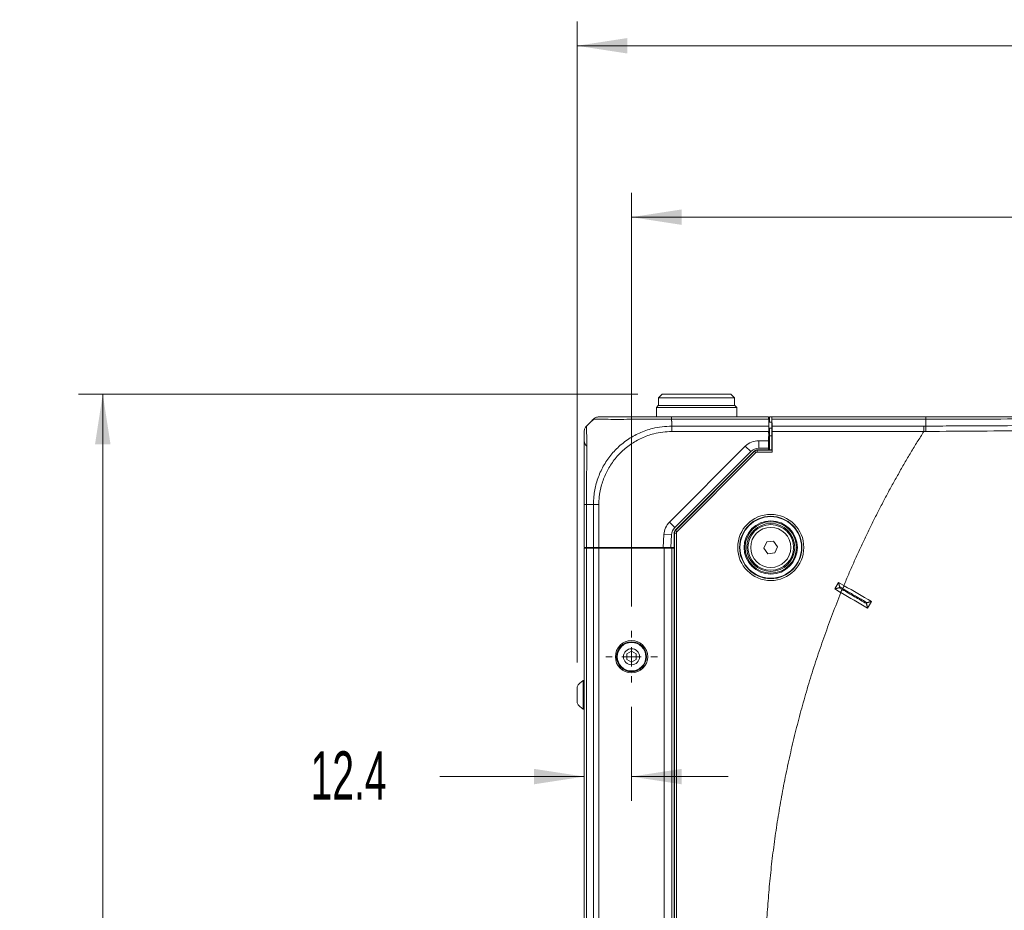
# Model space of a CAD drawing. Header units: millimetres. Extents: x 0 to 1118, y 0 to 864.
# Tile 250 of 256: x 425 to 490, y 425 to 483. Entities that reach past the tile are written whole.
import ezdxf

# ---------------------------------------------------------------- set-up
doc = ezdxf.new("R2010")
doc.units = ezdxf.units.MM
doc.styles.add('SLDTEXTSTYLE0', font='TXT', dxfattribs={"width": 0.605})
doc.dimstyles.new('SLDDIMSTYLE0', dxfattribs={"dimtxt": 3.175, "dimasz": 3.302, "dimexe": 0, "dimexo": 0.0625, "dimgap": 0.79375, "dimtad": 0, "dimtih": 1, "dimtoh": 1, "dimdec": 1, "dimlfac": 4, "dimrnd": 1e-09, "dimzin": 12, "dimdsep": 46, "dimtxsty": 'SLDTEXTSTYLE0', "dimsah": 1, "dimcen": 0.09, "dimadec": 0, "dimazin": 3, "dimtfac": 1, "dimtofl": 0, "dimtmove": 0, "dimatfit": 3, "dimfxl": 1, "dimfrac": 2, "dimtolj": 1, "dimtzin": 12, "dimarcsym": 0})
doc.dimstyles.new('SLDDIMSTYLE1', dxfattribs={"dimtxt": 3.175, "dimasz": 3.302, "dimexe": 0, "dimexo": 0.0625, "dimgap": 0.79375, "dimtad": 0, "dimtih": 1, "dimtoh": 1, "dimdec": 1, "dimlfac": 4, "dimrnd": 1e-09, "dimzin": 4, "dimdsep": 46, "dimtxsty": 'SLDTEXTSTYLE0', "dimsah": 1, "dimcen": 0.09, "dimadec": 0, "dimazin": 1, "dimtfac": 1, "dimtofl": 0, "dimtmove": 0, "dimatfit": 3, "dimfxl": 1, "dimfrac": 2, "dimtolj": 1, "dimtzin": 12, "dimarcsym": 0})
doc.dimstyles.new('SLDDIMSTYLE2', dxfattribs={"dimtxt": 3.175, "dimasz": 3.302, "dimexe": 0, "dimexo": 0.0625, "dimgap": 0.79375, "dimtad": 0, "dimtih": 1, "dimtoh": 1, "dimdec": 1, "dimlfac": 4, "dimrnd": 1e-09, "dimzin": 12, "dimdsep": 46, "dimtxsty": 'SLDTEXTSTYLE0', "dimsah": 1, "dimcen": 0.09, "dimadec": 0, "dimazin": 3, "dimtfac": 1, "dimtmove": 0, "dimatfit": 0, "dimfxl": 1, "dimfrac": 2, "dimtolj": 1, "dimtzin": 12, "dimarcsym": 0})

# ---------------------------------------------------------------- blocks, each defined once
blk = doc.blocks.new('_D')
at = {"color": 7, "linetype": 'Continuous', "lineweight": 0}
for p, q in [((465.579, 444.886), (465.579, 472.054)), ((618.122, 444.886), (618.122, 472.054)), ((465.579, 470.454), (536.393, 470.454)), ((618.122, 470.454), (547.307, 470.454))]:
    blk.add_line(p, q, dxfattribs=at)
for points in [[(465.579, 470.454), (468.881, 469.946), (468.881, 470.962)], [(618.122, 470.454), (614.82, 470.962), (614.82, 469.946)]]:
    blk.add_solid(points, dxfattribs=at)
at = {"color": 7, "linetype": 'Continuous', "lineweight": 0, "insert": (536.393, 472.111), "char_height": 3.175, "attachment_point": 1, "style": 'SLDTEXTSTYLE0'}
blk.add_mtext('610.2', dxfattribs=at)
blk = doc.blocks.new('_D_1')
at = {"color": 7, "linetype": 'Continuous', "lineweight": 0}
for p, q in [((462.005, 441.216), (462.005, 483.308)), ((621.695, 441.216), (621.695, 483.308)), ((462.005, 481.708), (536.393, 481.708)), ((621.695, 481.708), (547.307, 481.708))]:
    blk.add_line(p, q, dxfattribs=at)
for points in [[(462.005, 481.708), (465.307, 481.2), (465.307, 482.216)], [(621.695, 481.708), (618.393, 482.216), (618.393, 481.2)]]:
    blk.add_solid(points, dxfattribs=at)
at = {"color": 7, "linetype": 'Continuous', "lineweight": 0, "insert": (536.393, 483.365), "char_height": 3.175, "attachment_point": 1, "style": 'SLDTEXTSTYLE0'}
blk.add_mtext('638.8', dxfattribs=at)
blk = doc.blocks.new('_D_2')
at = {"color": 7, "linetype": 'Continuous', "lineweight": 0}
for p, q in [((466, 458.839), (429.246, 458.839)), ((430.846, 458.839), (430.846, 423.15)), ((430.846, 382.589), (430.846, 418.277)), ((465.738, 382.589), (429.246, 382.589))]:
    blk.add_line(p, q, dxfattribs=at)
for points in [[(430.846, 458.839), (430.338, 455.537), (431.354, 455.537)], [(430.846, 382.589), (431.354, 385.891), (430.338, 385.891)]]:
    blk.add_solid(points, dxfattribs=at)
at = {"color": 7, "linetype": 'Continuous', "lineweight": 0, "insert": (425.389, 422.37), "char_height": 3.175, "attachment_point": 1, "style": 'SLDTEXTSTYLE0'}
blk.add_mtext('305.0', dxfattribs=at)
blk = doc.blocks.new('_D_3')
at = {"color": 7, "linetype": 'Continuous', "lineweight": 0}
for p, q in [((465.579, 438.291), (465.579, 432.117)), ((462.475, 433.717), (452.983, 433.717)), ((465.579, 433.717), (471.929, 433.717))]:
    blk.add_line(p, q, dxfattribs=at)
for points in [[(462.475, 433.717), (459.173, 434.225), (459.173, 433.209)], [(465.579, 433.717), (468.881, 433.209), (468.881, 434.225)]]:
    blk.add_solid(points, dxfattribs=at)
at = {"color": 7, "linetype": 'Continuous', "lineweight": 0, "insert": (444.494, 435.373), "char_height": 3.175, "attachment_point": 1, "style": 'SLDTEXTSTYLE0'}
blk.add_mtext('12.4', dxfattribs=at)
blk = doc.blocks.new('SW_CENTERMARKSYMBOL_1')
at = {"color": 0, "linetype": 'Continuous', "lineweight": 0}
for p, q in [((0, 1.27), (0, 1.6975)), ((-1.27, 0), (-1.6975, 0)), ((0, 0), (-0.635, 0)), ((0, 0), (0, 0.635)), ((0, 0), (0, -0.635)), ((0, 0), (0.635, 0)), ((1.27, 0), (1.6975, 0)), ((0, -1.27), (0, -1.6975))]:
    blk.add_line(p, q, dxfattribs=at)

msp = doc.modelspace()

# ---------------------------------------------------------------- linework, layer by layer
at = {"color": 7, "linetype": 'Continuous', "lineweight": 15}
for p, q in [((467.6003, 458.8386), (467.3503, 458.5886)), ((467.3503, 458.5886), (467.3503, 458.0886)), ((472.3503, 458.5886), (467.3503, 458.5886)), ((467.6003, 458.8386), (472.1003, 458.8386)), ((472.3503, 458.5886), (472.1003, 458.8386)), ((472.3503, 458.0886), (472.3503, 458.5886)), ((467.3378, 458.0886), (467.2128, 457.9636)), ((467.2128, 457.9636), (467.2128, 457.3386)), ((472.4878, 457.9636), (467.2128, 457.9636)), ((467.3378, 458.0886), (472.3628, 458.0886)), ((472.4878, 457.9636), (472.3628, 458.0886)), ((472.4878, 457.3386), (472.4878, 457.9636)), ((468.1998, 457.3386), (474.5703, 457.3386)), ((474.5703, 457.3386), (474.5729, 457.1922)), ((474.6378, 457.3386), (474.7961, 457.3386)), ((474.6378, 457.3386), (474.6378, 456.9886)), ((474.7961, 456.4851), (474.7961, 457.3386)), ((474.7961, 457.3386), (474.8253, 457.3386)), ((474.8253, 457.3386), (484.9099, 457.3386)), ((462.9179, 457.0313), (462.6218, 456.7351)), ((474.5878, 457.1922), (474.5729, 457.1922)), ((474.6027, 457.1922), (474.5878, 457.1922)), ((474.5947, 456.7351), (474.5885, 456.3815)), ((474.6027, 457.1922), (474.5947, 456.7351)), ((474.5991, 456.9886), (474.6393, 456.9886)), ((474.6393, 456.9886), (474.7961, 456.9886)), ((474.8102, 456.7351), (474.8022, 457.1922)), ((474.5779, 455.7761), (474.5885, 456.3815)), ((474.5865, 456.2636), (474.6378, 456.2636)), ((474.5891, 456.2636), (474.5878, 456.3386)), ((474.6378, 456.0886), (474.6378, 456.5886)), ((474.7961, 456.5886), (474.6378, 456.5886)), ((474.6378, 455.1642), (474.6378, 456.0886)), ((474.7997, 456.278), (474.7961, 456.4851)), ((474.7997, 455.1642), (474.7997, 456.278)), ((474.8128, 456.3815), (474.8128, 455.0283)), ((474.5779, 455.7761), (474.5692, 455.2761)), ((474.6378, 455.7636), (474.5777, 455.7636)), ((473.4056, 455.0564), (468.4288, 450.0797)), ((468.4517, 449.8941), (473.6573, 455.0997)), ((473.834, 455.1729), (474.2295, 455.1729)), ((474.5692, 455.2761), (473.9359, 455.2761)), ((474.4345, 455.1648), (474.2765, 455.1724)), ((474.4815, 455.1642), (474.7997, 455.1642)), ((474.5692, 455.2761), (474.5673, 455.1642)), ((474.8106, 455.1533), (474.7997, 455.1642)), ((462.4753, 448.7636), (462.4753, 451.5881)), ((468.2102, 449.5886), (468.167, 448.7636)), ((468.3784, 390.9599), (468.3784, 449.7174)), ((474.28, 448.7192), (474.4642, 449.127)), ((474.4642, 449.127), (474.9094, 449.1714)), ((474.9094, 449.1714), (475.1705, 448.808)), ((462.6217, 448.7636), (462.4753, 448.7636)), ((462.4753, 448.7136), (462.4753, 391.9636)), ((462.6217, 448.7136), (462.4753, 448.7136)), ((462.6003, 448.7136), (462.6003, 448.7636)), ((463.0788, 448.7636), (462.6217, 448.7636)), ((463.0788, 448.7136), (462.6217, 448.7136)), ((463.0011, 448.7136), (463.0003, 448.7636)), ((463.4324, 448.7636), (463.0788, 448.7636)), ((463.4324, 448.7136), (463.0788, 448.7136)), ((467.6663, 448.7636), (463.4324, 448.7636)), ((467.7253, 448.7136), (463.4324, 448.7136)), ((463.4744, 448.7136), (463.4753, 448.7636)), ((463.6253, 448.7136), (463.6253, 448.7636)), ((464.2261, 448.7136), (464.2252, 448.7636)), ((467.0244, 448.7136), (467.0253, 448.7636)), ((467.1878, 448.7136), (467.1878, 448.7636)), ((468.167, 448.7636), (467.6663, 448.7636)), ((467.6878, 448.7636), (467.6878, 448.7136)), ((468.2253, 448.7136), (467.7253, 448.7136)), ((468.3784, 448.7636), (468.167, 448.7636)), ((468.2253, 448.7136), (468.3784, 448.7136)), ((468.2253, 448.7136), (468.2253, 391.9636)), ((468.3784, 448.7136), (468.2253, 448.7136)), ((474.5411, 448.3558), (474.28, 448.7192)), ((474.9863, 448.4002), (474.5411, 448.3558)), ((475.1705, 448.808), (474.9863, 448.4002)), ((478.9248, 446.0385), (479.1757, 446.4709)), ((479.1757, 446.4709), (479.5285, 446.2663)), ((479.3105, 445.8147), (478.9248, 446.0385)), ((479.3364, 445.7997), (479.3105, 445.8147)), ((479.5535, 446.2518), (479.5284, 446.2663)), ((481.0873, 444.784), (481.3382, 445.2165)), ((465.5788, 441.9495), (465.2663, 441.769)), ((465.2663, 441.769), (465.2663, 441.4082)), ((465.8913, 441.769), (465.5788, 441.9495)), ((465.8913, 441.4082), (465.8913, 441.769)), ((465.2663, 441.4082), (465.5788, 441.2278)), ((465.5788, 441.2278), (465.8913, 441.4082)), ((462.4753, 440.0261), (462.4103, 440.0261)), ((462.4103, 440.0261), (462.4103, 439.9551)), ((462.4103, 439.9551), (462.4103, 438.1511)), ((462.0053, 439.6164), (462.0053, 438.5609)), ((462.4103, 438.1511), (462.4753, 438.1511))]:
    msp.add_line(p, q, dxfattribs=at)
at = {"color": 9, "linetype": 'Continuous', "lineweight": 0}
for p, q in [((474.5729, 457.1922), (468.1974, 457.1922)), ((468.2253, 457.0313), (468.2253, 456.7351)), ((468.2253, 456.7351), (474.5947, 456.7351)), ((474.6393, 456.9886), (474.5991, 456.9861)), ((484.9099, 457.1922), (474.8022, 457.1922)), ((474.8102, 456.7351), (484.7787, 456.7351)), ((484.9099, 457.1922), (484.9099, 456.735)), ((474.5885, 456.3815), (468.2258, 456.3815)), ((474.5878, 456.3386), (474.6378, 456.3386)), ((474.5878, 456.2636), (474.5878, 456.3386)), ((474.7997, 456.0886), (474.6378, 456.0886)), ((484.7787, 456.3815), (474.8128, 456.3815)), ((468.0753, 450.4332), (473.052, 455.41)), ((473.052, 455.41), (473.4056, 455.0564)), ((473.9359, 455.7761), (474.5779, 455.7761)), ((473.9359, 455.7761), (473.9359, 455.2761)), ((468.4713, 449.886), (473.6654, 455.0801)), ((473.7538, 454.9917), (468.5597, 449.7976)), ((473.6654, 455.0801), (473.6573, 455.0997)), ((473.7538, 454.9917), (473.6654, 455.0801)), ((473.834, 455.1729), (473.8422, 455.1533)), ((473.8422, 455.0283), (473.8422, 455.1533)), ((473.8422, 455.1533), (474.8106, 455.1533)), ((474.8128, 455.0283), (473.8422, 455.0283)), ((463.0789, 451.5886), (462.6217, 451.5886)), ((462.6217, 451.5885), (462.6217, 448.7636)), ((463.0788, 448.7636), (463.0788, 451.5885)), ((463.4324, 451.5881), (463.4324, 448.7636)), ((468.0753, 450.4332), (468.4288, 450.0797)), ((467.6663, 448.7636), (467.7109, 449.6148)), ((467.7109, 449.6148), (468.2102, 449.5886)), ((468.3981, 449.7092), (468.3784, 449.7174)), ((468.3981, 390.968), (468.3981, 449.7092)), ((468.5231, 449.7092), (468.3981, 449.7092)), ((468.4517, 449.8941), (468.4713, 449.886)), ((468.5597, 449.7976), (468.4713, 449.886)), ((468.5231, 449.7092), (468.5231, 390.968)), ((462.6217, 448.7136), (462.6217, 391.9636)), ((462.7231, 448.7636), (462.7231, 448.7136)), ((463.0788, 448.7136), (463.0788, 391.9636)), ((463.4324, 448.7136), (463.4324, 391.9636)), ((467.7253, 448.7136), (467.7253, 391.9636)), ((479.2543, 446.175), (479.2207, 446.1171)), ((479.2207, 446.1171), (479.4192, 446.002)), ((479.4449, 446.0645), (479.2543, 446.175)), ((479.4192, 446.002), (479.4449, 446.0645))]:
    msp.add_line(p, q, dxfattribs=at)
for radius in [2.1728, 2.0479, 1.3179]:
    msp.add_circle((474.7253, 448.7636), radius, dxfattribs=at)
at = {"color": 7, "linetype": 'Continuous', "lineweight": 15}
for centre, radius in [((474.7253, 448.7636), 2.0221), ((474.7253, 448.7636), 1.75), ((474.7253, 448.7636), 1.6875), ((474.7253, 448.7636), 1.575), ((474.7253, 448.7636), 1.5), ((465.5788, 441.5886), 1.0625), ((465.5788, 441.5886), 0.9838), ((465.5788, 441.5886), 0.9375), ((465.5788, 441.5886), 0.5278)]:
    msp.add_circle(centre, radius, dxfattribs=at)
for centre, radius, start, end in [((462.9753, 455.7761), 0.5, 180, 227.261124), ((473.9359, 454.5261), 0.75, 90, 135), ((468.9592, 449.5494), 0.75, 135, 177), ((462.949, 439.0886), 1.0813, 119.882148, 150.783798), ((462.949, 439.0886), 1.0813, 209.216202, 240.117852)]:
    msp.add_arc(centre, radius, start, end, dxfattribs=at)
at = {"color": 9, "linetype": 'Continuous', "lineweight": 0}
for centre, radius, start, end in [((473.9359, 454.5261), 1.25, 90, 135), ((473.8422, 454.9033), 0.25, 90.003615, 134.996385), ((468.9592, 449.5494), 1.25, 135, 177), ((468.6481, 449.7092), 0.25, 135.003615, 179.996385)]:
    msp.add_arc(centre, radius, start, end, dxfattribs=at)
at = {"color": 7, "linetype": 'Continuous', "lineweight": 15}
for centre, major_axis, ratio, start_param, end_param in [((474.7961, 456.8386), (0, 0.5), 0.0174551, 5.4977871, 6.2831853), ((474.804, 456.3815), (0, 0.5), 0.0174551, 4.712389, 5.4977871), ((473.834, 454.9229), (-0.0957, 0.231), 0.9998216, 5.8905493, 6.6758213), ((474.2295, 455.1721), (0.05, 0), 0.0174551, 0.3490659, 1.5707963), ((474.4815, 455.1651), (0.05, 0), 0.0174551, 3.4906585, 4.712389), ((474.8106, 455.0283), (0, 0.125), 0.0174551, 4.712389, 6.265732), ((468.6285, 449.7173), (0.231, -0.0957), 0.9998216, 2.7489567, 3.5342286)]:
    msp.add_ellipse(centre, major_axis=major_axis, ratio=ratio, start_param=start_param, end_param=end_param, dxfattribs=at)
at = {"color": 9, "linetype": 'Continuous', "lineweight": 0}
for centre, major_axis, start_param, end_param in [((473.8422, 454.9033), (-0.0478, 0.1155), 5.8905493, 6.6758213), ((468.6481, 449.7092), (0.1155, -0.0478), 2.7489567, 3.5342286)]:
    msp.add_ellipse(centre, major_axis=major_axis, ratio=0.9998216, start_param=start_param, end_param=end_param, dxfattribs=at)
at = {"color": 7, "linetype": 'Continuous', "lineweight": 15}
for points in [[(463.0788, 457.1921), (463.1032, 457.214), (463.1521, 457.2577), (463.2399, 457.3031), (463.3341, 457.3331), (463.3996, 457.3368), (463.4324, 457.3386)], [(484.9099, 457.3386), (522.8701, 457.3386), (560.8303, 457.3386), (598.7905, 457.3386)], [(462.6218, 456.7351), (462.5999, 456.7107), (462.5562, 456.6618), (462.5107, 456.5739), (462.4808, 456.4797), (462.4771, 456.4142), (462.4753, 456.3814)], [(479.3363, 445.7997), (479.9198, 445.4612), (480.5037, 445.1225), (481.0873, 444.784)], [(481.3382, 445.2165), (480.7434, 445.5615), (480.1484, 445.9067), (479.5535, 446.2518)]]:
    msp.add_open_spline(points, degree=3, dxfattribs=at)
for points, knots in [([(463.4324, 457.3386), (463.4586, 457.3386), (463.5041, 457.3386), (463.8067, 457.3386), (464.2202, 457.3386), (464.7778, 457.3386), (465.4524, 457.3386), (466.1576, 457.3386), (466.9242, 457.3386), (467.6153, 457.3386), (468.0436, 457.3386), (468.1998, 457.3386)], [0, 0, 0, 0, 0.14765208, 0.25620484, 0.36477639, 0.49958854, 0.60894218, 0.71829183, 0.82774187, 0.93717563, 1, 1, 1, 1]), ([(463.127, 457.2059), (463.0685, 457.1539), (462.8938, 456.9985), (462.7298, 456.8372), (462.6206, 456.7298)], [0, 0, 0, 0, 0.3344671, 1, 1, 1, 1]), ([(462.918, 457.0313), (462.9205, 457.0339), (462.9358, 457.0492), (462.9902, 457.1035), (463.0413, 457.1546), (463.0788, 457.1921)], [0, 0, 0, 0, 0.0512389, 0.3045526, 1, 1, 1, 1]), ([(462.4753, 451.5881), (462.4753, 451.8209), (462.4753, 452.2865), (462.4753, 453.0086), (462.4753, 453.732), (462.4753, 454.4057), (462.4753, 455.0045), (462.4753, 455.5136), (462.4753, 455.9319), (462.4753, 456.2209), (462.4753, 456.3626), (462.4753, 456.3763), (462.4753, 456.3814)], [0, 0, 0, 0, 0.0929147, 0.1858152, 0.2944776, 0.4031621, 0.5002013, 0.6086254, 0.7170441, 0.8255688, 0.9340808, 1, 1, 1, 1]), ([(479.2543, 446.175), (479.2535, 446.1783), (479.2514, 446.1861), (479.2479, 446.1994), (479.2436, 446.2152), (479.2387, 446.2337), (479.2319, 446.2594), (479.2233, 446.2918), (479.2133, 446.3295), (479.2034, 446.3666), (479.1952, 446.3977), (479.1888, 446.4215), (479.1843, 446.4385), (479.1806, 446.4524), (479.1776, 446.4635), (479.1762, 446.4688), (479.1757, 446.4709)], [0, 0, 0, 0, 0.03050713, 0.07212494, 0.12516014, 0.18158213, 0.24989948, 0.37492763, 0.49991659, 0.62495496, 0.74985803, 0.81817201, 0.8747193, 0.9297381, 0.97147696, 1, 1, 1, 1]), ([(479.2207, 446.1171), (479.2174, 446.1162), (479.2097, 446.1142), (479.1964, 446.1107), (479.1805, 446.1064), (479.162, 446.1015), (479.1363, 446.0947), (479.1039, 446.0861), (479.0663, 446.076), (479.0291, 446.0662), (478.9981, 446.0579), (478.9742, 446.0516), (478.9573, 446.0471), (478.9434, 446.0433), (478.9322, 446.0404), (478.9269, 446.039), (478.9248, 446.0385)], [0, 0, 0, 0, 0.0305071, 0.0721249, 0.1251601, 0.1815821, 0.2498995, 0.3749276, 0.4999166, 0.624955, 0.749858, 0.818172, 0.8747193, 0.9297381, 0.971477, 1, 1, 1, 1]), ([(481.0873, 444.784), (481.0869, 444.7855), (481.086, 444.7889), (481.0843, 444.796), (481.082, 444.8052), (481.0789, 444.8174), (481.0749, 444.8331), (481.0689, 444.8568), (481.0609, 444.8877), (481.0514, 444.9247), (481.0418, 444.9623), (481.0334, 444.9946), (481.0268, 445.0202), (481.0213, 445.041), (481.0163, 445.0601), (481.0128, 445.0735), (481.0114, 445.0788)], [0, 0, 0, 0, 0.0201923, 0.0477252, 0.0828154, 0.1253142, 0.1818509, 0.2501803, 0.3750879, 0.5001313, 0.6251252, 0.7501584, 0.8184655, 0.8749021, 0.9509791, 1, 1, 1, 1]), ([(481.3382, 445.2165), (481.3367, 445.2161), (481.3333, 445.2151), (481.3264, 445.2131), (481.3172, 445.2106), (481.3051, 445.2073), (481.2896, 445.203), (481.266, 445.1966), (481.2353, 445.1882), (481.1985, 445.1782), (481.1612, 445.1681), (481.129, 445.1594), (481.1035, 445.1525), (481.0828, 445.1469), (481.0639, 445.1418), (481.0504, 445.1382), (481.0451, 445.1367)], [0, 0, 0, 0, 0.0201995, 0.0477348, 0.0828226, 0.1253122, 0.1818654, 0.2501739, 0.3750777, 0.5001178, 0.6251078, 0.7501376, 0.8184616, 0.8748764, 0.9501346, 1, 1, 1, 1])]:
    msp.add_open_spline(points, degree=3, knots=knots, dxfattribs=at)
at = {"color": 9, "linetype": 'Continuous', "lineweight": 0}
for points in [[(468.1974, 457.1921), (468.1976, 457.214), (468.198, 457.2577), (468.1986, 457.3031), (468.1992, 457.3331), (468.1996, 457.3368), (468.1998, 457.3386)], [(468.2253, 456.7351), (468.2254, 456.7106), (468.2254, 456.6617), (468.2256, 456.5739), (468.2257, 456.4797), (468.2258, 456.4143), (468.2258, 456.3815)], [(484.7787, 456.7351), (484.8224, 456.7351), (484.8662, 456.735), (484.9099, 456.735)], [(462.6217, 451.5885), (462.5999, 451.5885), (462.5562, 451.5884), (462.5107, 451.5883), (462.4808, 451.5882), (462.4771, 451.5881), (462.4753, 451.5881)], [(463.0789, 451.5885), (463.1034, 451.5885), (463.1523, 451.5884), (463.2401, 451.5883), (463.3343, 451.5882), (463.3998, 451.5881), (463.4326, 451.5881)], [(481.0114, 445.0788), (481.0227, 445.0981), (481.0339, 445.1174), (481.0451, 445.1367)]]:
    msp.add_open_spline(points, degree=3, dxfattribs=at)
for points, knots in [([(484.9099, 457.3386), (484.9099, 457.3386), (484.9099, 457.3256), (484.9099, 457.2755), (484.9099, 457.2385), (484.9099, 457.1922)], [0, 0, 0, 0, 0.5, 0.5, 1, 1, 1, 1]), ([(462.6219, 456.7351), (462.6219, 456.7295), (462.622, 456.715), (462.6255, 456.5685), (462.6316, 456.264), (462.6374, 455.8186), (462.6403, 455.2726), (462.6394, 454.6279), (462.6343, 453.9016), (462.6272, 453.1234), (462.622, 452.3423), (462.6218, 451.8415), (462.6217, 451.5885)], [0, 0, 0, 0, 0.0657965, 0.1727607, 0.2828934, 0.389757, 0.4997969, 0.5968708, 0.7039461, 0.8142113, 0.9061257, 1, 1, 1, 1]), ([(463.079, 451.5885), (463.0842, 451.7605), (463.0984, 452.2269), (463.2447, 452.9782), (463.5509, 453.8097), (463.9992, 454.5746), (464.5796, 455.2655), (465.2823, 455.8494), (466.0864, 456.2984), (467.066, 456.6542), (467.7978, 456.7053), (468.2253, 456.7351)], [0, 0, 0, 0, 0.0638835, 0.1732044, 0.2825207, 0.3916675, 0.5008077, 0.61621, 0.7289433, 0.8416757, 1, 1, 1, 1]), ([(468.1974, 457.1921), (468.0297, 457.192), (467.5736, 457.1919), (466.8298, 457.1885), (466.0074, 457.1827), (465.2415, 457.1775), (464.5147, 457.1755), (463.9152, 457.178), (463.4777, 457.1839), (463.2021, 457.1896), (463.1599, 457.1904), (463.142, 457.1908)], [0, 0, 0, 0, 0.067138, 0.1826384, 0.301576, 0.4169571, 0.5357912, 0.6801766, 0.7947563, 0.912682, 1, 1, 1, 1]), ([(468.1974, 457.1921), (468.1982, 457.1788), (468.2008, 457.1346), (468.2073, 457.0827), (468.2188, 457.0429), (468.2237, 457.0336), (468.2251, 457.0317), (468.2254, 457.0314)], [0, 0, 0, 0, 0.2452024, 0.81753525, 0.96068243, 0.99215065, 1, 1, 1, 1]), ([(484.7787, 456.7351), (484.7787, 456.6888), (484.7787, 456.6333), (484.7787, 456.5124), (484.7787, 456.447), (484.7787, 456.3815)], [0, 0, 0, 0, 0.5, 0.5, 1, 1, 1, 1]), ([(598.7905, 457.1922), (594.0079, 457.1925), (589.2252, 457.1928), (579.6609, 457.1931), (574.8791, 457.1932), (567.7091, 457.1933), (565.3196, 457.1934), (562.6326, 457.1935), (562.3341, 457.1935), (561.737, 457.1936), (561.4385, 457.1932), (560.5431, 457.1945), (559.9464, 457.1954), (558.1571, 457.1987), (556.965, 457.2016), (554.5888, 457.2084), (553.4041, 457.2122), (551.0407, 457.2201), (549.8617, 457.2241), (546.3312, 457.2357), (543.9871, 457.2426), (540.4634, 457.2513), (539.2876, 457.2539), (536.9306, 457.2585), (535.7489, 457.2606), (533.3812, 457.2641), (532.195, 457.2656), (529.8164, 457.2678), (528.6235, 457.2686), (526.2327, 457.2693), (525.0369, 457.2693), (522.6443, 457.2684), (521.4494, 457.2676), (519.0659, 457.2652), (517.8767, 457.2636), (515.5027, 457.2601), (514.3171, 457.2581), (511.9569, 457.2541), (510.7816, 457.2521), (509.027, 457.2494), (508.4435, 457.2485), (507.2795, 457.2468), (506.6991, 457.2462), (504.9616, 457.2429), (503.8088, 457.2395), (502.0728, 457.2337), (501.4931, 457.2316), (500.331, 457.2274), (499.7486, 457.2253), (497.9963, 457.2191), (496.8212, 457.2152), (494.4566, 457.2084), (493.266, 457.2054), (490.8832, 457.2004), (489.6903, 457.1984), (487.8989, 457.1957), (487.3015, 457.1949), (486.1061, 457.1935), (485.5078, 457.1928), (484.9099, 457.1922)], [0, 0, 0, 0, 0.125, 0.125, 0.25, 0.25, 0.3125, 0.3125, 0.3203125, 0.3203125, 0.328125, 0.328125, 0.34375, 0.34375, 0.375, 0.375, 0.40625, 0.40625, 0.4375, 0.4375, 0.5, 0.5, 0.53125, 0.53125, 0.5625, 0.5625, 0.59375, 0.59375, 0.625, 0.625, 0.65625, 0.65625, 0.6875, 0.6875, 0.71875, 0.71875, 0.75, 0.75, 0.78125, 0.78125, 0.796875, 0.796875, 0.8125, 0.8125, 0.84375, 0.84375, 0.859375, 0.859375, 0.875, 0.875, 0.90625, 0.90625, 0.9375, 0.9375, 0.96875, 0.96875, 0.984375, 0.984375, 1, 1, 1, 1]), ([(484.9099, 456.735), (485.059, 456.7355), (485.2086, 456.736), (485.5071, 456.7371), (485.9549, 456.7387), (486.4025, 456.7404), (487.2974, 456.744), (487.8937, 456.7466), (489.6813, 456.7553), (490.8714, 456.7622), (493.2475, 456.7791), (494.4339, 456.7892), (496.8, 456.8132), (497.975, 456.8271), (499.7262, 456.8498), (500.3081, 456.8576), (501.469, 456.8731), (502.048, 456.8808), (503.7824, 456.9028), (504.9348, 456.9154), (506.3819, 456.9259), (506.6716, 456.9274), (507.252, 456.9305), (507.5428, 456.9321), (508.4163, 456.9369), (509.0006, 456.9403), (510.7582, 456.9512), (511.9344, 456.9591), (514.2948, 456.9749), (515.4792, 456.9829), (517.8557, 456.9972), (519.0458, 457.0035), (521.4299, 457.0134), (522.6241, 457.0169), (525.0162, 457.0204), (526.2109, 457.0206), (528.5979, 457.0175), (529.7901, 457.0144), (532.1721, 457.0053), (533.3596, 456.9994), (535.7289, 456.9852), (536.911, 456.9769), (539.2691, 456.9583), (540.4456, 456.9481), (543.9713, 456.9144), (546.3164, 456.8879), (549.8472, 456.8453), (551.0264, 456.8308), (553.392, 456.8028), (554.5771, 456.7894), (556.9524, 456.7664), (558.1427, 456.7567), (559.9317, 456.7456), (560.5287, 456.7425), (561.2753, 456.7392), (561.4246, 456.7397), (561.7232, 456.7397), (561.8725, 456.7396), (562.3205, 456.7396), (562.6192, 456.7395), (565.3072, 456.7391), (567.6975, 456.7389), (574.8702, 456.7384), (579.6537, 456.7382), (589.2217, 456.7371), (594.0061, 456.7363), (598.7905, 456.7351)], [0, 0, 0, 0, 0.0039062, 0.0039062, 0.0078125, 0.015625, 0.015625, 0.03125, 0.03125, 0.0625, 0.0625, 0.09375, 0.09375, 0.125, 0.125, 0.140625, 0.140625, 0.15625, 0.15625, 0.1875, 0.1875, 0.1953125, 0.1953125, 0.203125, 0.203125, 0.21875, 0.21875, 0.25, 0.25, 0.28125, 0.28125, 0.3125, 0.3125, 0.34375, 0.34375, 0.375, 0.375, 0.40625, 0.40625, 0.4375, 0.4375, 0.46875, 0.46875, 0.5, 0.5, 0.5625, 0.5625, 0.59375, 0.59375, 0.625, 0.625, 0.65625, 0.65625, 0.671875, 0.671875, 0.6757813, 0.6757813, 0.6796875, 0.6796875, 0.6875, 0.6875, 0.75, 0.75, 0.875, 0.875, 1, 1, 1, 1]), ([(484.9099, 456.735), (484.91, 456.6888), (484.9101, 456.6334), (484.9103, 456.5126), (484.9104, 456.4472), (484.9106, 456.3818)], [0, 0, 0, 0, 0.5, 0.5, 1, 1, 1, 1]), ([(598.7905, 456.3815), (594.0055, 456.3834), (589.2206, 456.3847), (579.6516, 456.3863), (574.8675, 456.3866), (567.6941, 456.3872), (565.3035, 456.3875), (562.6152, 456.3881), (562.3165, 456.3882), (561.7191, 456.3884), (561.4204, 456.3877), (560.5245, 456.394), (559.9275, 456.3991), (558.1387, 456.4169), (556.9486, 456.4324), (554.5738, 456.4692), (553.3892, 456.4905), (551.0245, 456.5348), (549.8457, 456.5578), (546.3161, 456.625), (543.9714, 456.6667), (540.4458, 456.7198), (539.2693, 456.736), (536.9109, 456.7653), (535.7287, 456.7783), (533.359, 456.8007), (532.1714, 456.8101), (529.789, 456.8244), (528.5966, 456.8295), (526.2094, 456.8343), (525.0145, 456.8341), (522.6221, 456.8285), (521.4278, 456.823), (519.0434, 456.8074), (517.8532, 456.7974), (515.4763, 456.7746), (514.2918, 456.762), (511.9311, 456.7366), (510.7548, 456.724), (508.997, 456.7066), (508.4125, 456.701), (507.5389, 456.6932), (507.2481, 456.6907), (506.6675, 456.6858), (506.3778, 456.6836), (504.9307, 456.6674), (503.7785, 456.6476), (502.0448, 456.6131), (501.4661, 456.6009), (500.3059, 456.5763), (499.7243, 456.564), (497.974, 456.5279), (496.7996, 456.5058), (494.4343, 456.4676), (493.2481, 456.4516), (490.8723, 456.4248), (489.6822, 456.4139), (487.2987, 456.3956), (486.1053, 456.3882), (484.9106, 456.3818)], [0, 0, 0, 0, 0.125, 0.125, 0.25, 0.25, 0.3125, 0.3125, 0.3203125, 0.3203125, 0.328125, 0.328125, 0.34375, 0.34375, 0.375, 0.375, 0.40625, 0.40625, 0.4375, 0.4375, 0.5, 0.5, 0.53125, 0.53125, 0.5625, 0.5625, 0.59375, 0.59375, 0.625, 0.625, 0.65625, 0.65625, 0.6875, 0.6875, 0.71875, 0.71875, 0.75, 0.75, 0.78125, 0.78125, 0.796875, 0.796875, 0.8046875, 0.8046875, 0.8125, 0.8125, 0.84375, 0.84375, 0.859375, 0.859375, 0.875, 0.875, 0.90625, 0.90625, 0.9375, 0.9375, 0.96875, 0.96875, 1, 1, 1, 1]), ([(468.2258, 456.3814), (467.8281, 456.3531), (467.1473, 456.3047), (466.2385, 455.9674), (465.4938, 455.5454), (464.8425, 455.0005), (464.3021, 454.3592), (463.8814, 453.6506), (463.5906, 452.8801), (463.4505, 452.1821), (463.4374, 451.7483), (463.4326, 451.5881)], [0, 0, 0, 0, 0.1584128, 0.2711139, 0.3838354, 0.4991898, 0.6083334, 0.7174776, 0.826751, 0.9360043, 1, 1, 1, 1]), ([(479.5285, 446.2663), (479.5809, 446.3917), (479.6858, 446.6426), (479.8459, 447.0176), (480.0082, 447.3916), (480.1727, 447.7646), (480.3394, 448.1365), (480.5083, 448.5074), (480.6795, 448.8772), (480.8529, 449.2459), (481.0285, 449.6136), (481.2064, 449.9803), (481.3864, 450.3459), (481.5687, 450.7104), (481.7533, 451.0739), (481.94, 451.4364), (482.129, 451.7978), (482.3838, 452.278), (482.7077, 452.8751), (483.1047, 453.5867), (483.5102, 454.2932), (483.9242, 454.9946), (484.3462, 455.6913), (484.6345, 456.1514), (484.7787, 456.3815)], [0, 0, 0, 0, 0.03574658, 0.07148437, 0.10721467, 0.14293878, 0.178658, 0.21437365, 0.25008702, 0.28579942, 0.32151215, 0.35722652, 0.39294383, 0.42866539, 0.4643925, 0.50012646, 0.53586858, 0.57162015, 0.64306025, 0.71446909, 0.78585707, 0.85723461, 0.92861211, 1, 1, 1, 1]), ([(484.9106, 456.3818), (484.8666, 456.3817), (484.8226, 456.3816), (484.7786, 456.3815), (484.7786, 456.3815), (484.7786, 456.3815), (484.7786, 456.3815)], [0, 0, 0, 0, 0.00052775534, 0.00052775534, 0.00052775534, 0.00052781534, 0.00052781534, 0.00052781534, 0.00052781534]), ([(479.3364, 394.8776), (479.2844, 395.0058), (479.1804, 395.2624), (479.0275, 395.6484), (478.8768, 396.0352), (478.7286, 396.4229), (478.5827, 396.8114), (478.4392, 397.2009), (478.2982, 397.5911), (478.1596, 397.9823), (478.0233, 398.3742), (477.8895, 398.7671), (477.7581, 399.1608), (477.629, 399.5554), (477.5024, 399.9508), (477.3782, 400.3472), (477.135, 401.14), (476.7888, 402.3338), (476.3665, 403.9357), (475.9838, 405.5476), (475.5263, 407.7087), (475.0539, 410.4303), (474.7159, 413.1718), (474.5264, 415.3727), (474.4247, 417.0262), (474.3638, 418.6818), (474.3472, 420.035), (474.353, 421.0849), (474.3654, 421.8308), (474.386, 422.5764), (474.4148, 423.3216), (474.4519, 424.0663), (474.4972, 424.8107), (474.5507, 425.5546), (474.6125, 426.2981), (474.6825, 427.0411), (474.7607, 427.7832), (474.847, 428.5242), (474.9415, 429.264), (475.0442, 430.0026), (475.155, 430.74), (475.274, 431.4761), (475.4012, 432.2111), (475.5365, 432.9449), (475.6799, 433.6772), (475.8314, 434.4079), (475.9909, 435.1367), (476.1584, 435.8634), (476.3339, 436.5881), (476.5174, 437.3109), (476.7089, 438.0316), (476.9084, 438.7504), (477.1159, 439.4671), (477.3313, 440.1816), (477.5546, 440.8936), (477.7857, 441.6029), (478.0245, 442.3094), (478.2711, 443.0131), (478.5254, 443.7141), (478.7877, 444.4122), (479.0572, 445.1078), (479.2433, 445.569), (479.3364, 445.7997)], [0, 0, 0, 0, 0.0079537, 0.0159055, 0.023856, 0.0318052, 0.0397536, 0.0477014, 0.0556489, 0.0635965, 0.0715444, 0.079493, 0.0874425, 0.0953932, 0.1033455, 0.1112996, 0.1192559, 0.1509932, 0.1827121, 0.2144317, 0.246171, 0.3096224, 0.3730765, 0.4048154, 0.4365347, 0.4682538, 0.4999916, 0.5142859, 0.5285741, 0.542858, 0.5571393, 0.5714197, 0.585701, 0.599985, 0.6142734, 0.6285678, 0.6428605, 0.6571476, 0.6714307, 0.6857116, 0.6999921, 0.7142739, 0.7285587, 0.7428484, 0.7571439, 0.7714359, 0.7857224, 0.8000051, 0.8142859, 0.8285665, 0.8428485, 0.8571338, 0.8714241, 0.8857199, 0.9000111, 0.9142971, 0.9285796, 0.9428603, 0.9571409, 0.9714232, 0.985709, 1, 1, 1, 1]), ([(479.3105, 445.8147), (479.3123, 445.8177), (479.3166, 445.8251), (479.3337, 445.8546), (479.3467, 445.8771), (479.3748, 445.9256), (479.389, 445.95), (479.4094, 445.9851), (479.4157, 445.996), (479.4192, 446.002)], [0, 0, 0, 0, 0.25, 0.25, 0.5, 0.5, 0.75, 0.75, 1, 1, 1, 1]), ([(479.419, 446.002), (479.5564, 445.9224), (479.828, 445.765), (480.2307, 445.5315), (480.6241, 445.3033), (480.8833, 445.153), (481.0114, 445.0788)], [0, 0, 0, 0, 0.2587342, 0.5115716, 0.7586234, 1, 1, 1, 1]), ([(481.0451, 445.1367), (480.9418, 445.1966), (480.7335, 445.3174), (480.4186, 445.4999), (480.0985, 445.6855), (479.7734, 445.874), (479.5549, 446.0007), (479.4448, 446.0645)], [0, 0, 0, 0, 0.193675, 0.390478, 0.5904436, 0.7936063, 1, 1, 1, 1]), ([(479.4449, 446.0645), (479.4484, 446.0705), (479.4547, 446.0814), (479.475, 446.1164), (479.4892, 446.1409), (479.5173, 446.1893), (479.5304, 446.2118), (479.5475, 446.2413), (479.5518, 446.2487), (479.5535, 446.2518)], [0, 0, 0, 0, 0.25, 0.25, 0.5, 0.5, 0.75, 0.75, 1, 1, 1, 1])]:
    msp.add_open_spline(points, degree=3, knots=knots, dxfattribs=at)

# ---------------------------------------------------------------- block references
at = {"color": 7, "linetype": 'Continuous', "lineweight": 0}
msp.add_blockref('SW_CENTERMARKSYMBOL_1', (465.5788, 441.5886), dxfattribs=at)

# ---------------------------------------------------------------- dimensions: what is measured, and where the dimension line sits
for base, p1, p2, dimstyle, picture, middle in [((621.6953, 481.7083), (462.0053, 439.6164), (621.6953, 439.6164), 'SLDDIMSTYLE0', '_D_1', (541.8503, 481.7083)), ((618.1217, 470.4542), (465.5788, 443.2861), (618.1217, 443.2861), 'SLDDIMSTYLE0', '_D', (541.8503, 470.4542)), ((462.4753, 433.7166), (465.5788, 439.8911), (462.4753, 448.7136), 'SLDDIMSTYLE2', '_D_3', (448.7385, 433.7166))]:
    dim = msp.add_linear_dim(base=base, p1=p1, p2=p2, dimstyle=dimstyle, dxfattribs=at)
    dim.commit()
    dim.dimension.update_dxf_attribs({"geometry": picture, "text_midpoint": middle, "dimtype": 160})
dim = msp.add_linear_dim(base=(430.8457, 458.8386), p1=(467.3378, 382.5886), p2=(467.6003, 458.8386), angle=90, dimstyle='SLDDIMSTYLE1', dxfattribs=at)
dim.commit()
dim.dimension.update_dxf_attribs({"geometry": '_D_2', "text_midpoint": (430.8457, 420.7136), "dimtype": 160})

doc.saveas('drawing.dxf')
